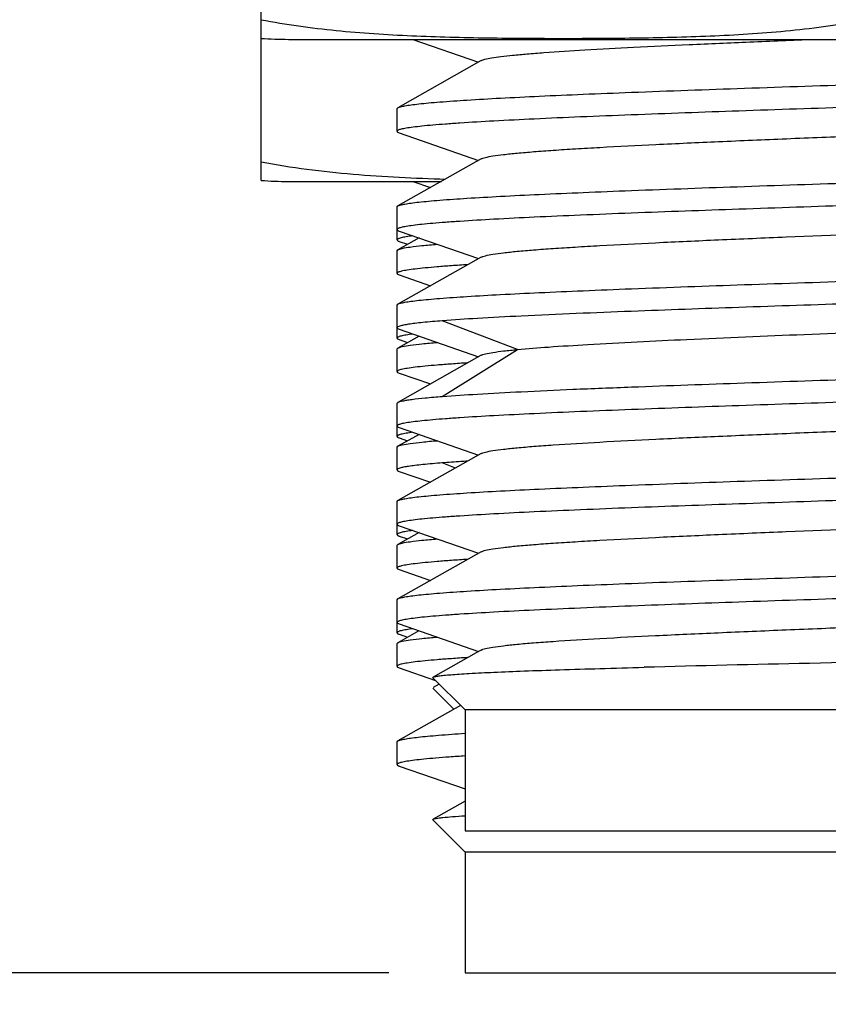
# Model space of a CAD drawing. Header units: millimetres. Extents: x 0 to 776, y 0 to 509.
# Tile 30 of 100: x 399.88 to 405.23, y 148.55 to 155.07. Entities that reach past the tile are written whole.
import ezdxf

# ---------------------------------------------------------------- set-up
doc = ezdxf.new("R2010")
doc.units = ezdxf.units.MM
doc.layers.add('DM', color=4, linetype='Continuous')
doc.layers.add('SLD-0', color=179, linetype='Continuous')
doc.styles.add('SLDTEXTSTYLE0', font='ROMANS', dxfattribs={"width": 0.84})
doc.styles.add('SLDTEXTSTYLE1', font='ROMANS', dxfattribs={"width": 0.97})
doc.dimstyles.new('SLDDIMSTYLE0', dxfattribs={"dimtxt": 3, "dimasz": 3.302, "dimexe": 0, "dimexo": 0.0625, "dimgap": 0.75, "dimtad": 1, "dimdec": 1, "dimrnd": 1e-09, "dimzin": 4, "dimdsep": 46, "dimtxsty": 'SLDTEXTSTYLE0', "dimblk1": 'NONE', "dimblk2": 'NONE', "dimsah": 1, "dimcen": 0.09, "dimadec": 0, "dimazin": 1, "dimtfac": 1, "dimtofl": 0, "dimtmove": 0, "dimatfit": 3, "dimldrblk": 'NONE', "dimfxl": 1, "dimfrac": 2, "dimtolj": 1, "dimtzin": 12, "dimarcsym": 0})
doc.dimstyles.new('SLDDIMSTYLE3', dxfattribs={"dimtxt": 3, "dimasz": 3.302, "dimexe": 0, "dimexo": 0.0625, "dimgap": 0.75, "dimtad": 1, "dimrnd": 1e-09, "dimzin": 4, "dimdsep": 46, "dimtxsty": 'SLDTEXTSTYLE0', "dimblk1": 'NONE', "dimblk2": 'NONE', "dimsah": 1, "dimcen": 0, "dimadec": 0, "dimazin": 1, "dimtfac": 1, "dimtmove": 0, "dimatfit": 3, "dimldrblk": 'NONE', "dimfxl": 1, "dimfrac": 2, "dimtolj": 1, "dimtzin": 12, "dimarcsym": 0})

# ---------------------------------------------------------------- blocks, each defined once
blk = doc.blocks.new('_D')
at = {"layer": 'DM', "color": 7}
for p, q in [((402.3225, 355.7299), (369.705, 355.7299)), ((370.205, 353.2299), (370.205, 151.2599)), ((402.3225, 148.7599), (369.705, 148.7599))]:
    blk.add_line(p, q, dxfattribs=at)
for points in [[(370.6217, 353.2299), (369.7884, 353.2299), (370.205, 355.7299)], [(369.7884, 151.2599), (370.6217, 151.2599), (370.205, 148.7599)]]:
    blk.add_solid(points, dxfattribs=at)
at = {"layer": 'DM', "color": 7, "insert": (365.8847, 246.6918), "char_height": 3, "attachment_point": 1, "rotation": 90, "style": 'SLDTEXTSTYLE1'}
blk.add_mtext('207.0', dxfattribs=at)
blk = doc.blocks.new('_None')
blk = doc.blocks.new('_D_21')
at = {"layer": 'DM', "color": 7}
for p, q in [((594.0804, 192.3729), (610.6229, 192.3729)), ((610.6229, 192.3729), (618.4414, 188.5652)), ((623.8357, 180.9381), (623.8357, 190.9381)), ((618.8357, 185.9381), (628.8357, 185.9381))]:
    blk.add_line(p, q, dxfattribs=at)
blk.add_solid([(618.2589, 188.1906), (618.6238, 188.9398), (620.689, 187.4706)], dxfattribs=at)
at = {"layer": 'DM', "color": 7, "char_height": 3, "attachment_point": 1, "style": 'SLDTEXTSTYLE1'}
for s, insert in [('%%c', (598.5265, 196.6933)), ('7.00', (602.6432, 196.6933)), ('4-', (592.8432, 196.6933))]:
    blk.add_mtext(s, dxfattribs=dict(at, insert=insert))

msp = doc.modelspace()

# ---------------------------------------------------------------- linework, layer by layer
at = {"layer": 'SLD-0', "color": 7, "linetype": 'Continuous'}
for p, q in [((401.478, 154.0042), (401.478, 156.2299)), ((401.6592, 154.938), (409.2968, 154.938)), ((402.4827, 154.938), (402.9173, 154.7871)), ((402.9347, 154.7969), (402.3834, 154.4853)), ((402.378, 154.4792), (402.3834, 154.4853)), ((402.378, 154.3293), (402.378, 154.4792)), ((402.3924, 154.3193), (402.9173, 154.1372)), ((402.9346, 154.1469), (402.3834, 153.8354)), ((401.6592, 153.9978), (402.6708, 153.9978)), ((402.4827, 153.9978), (402.5993, 153.9573)), ((402.378, 153.8292), (402.3834, 153.8353)), ((402.378, 153.6107), (402.378, 153.8292)), ((402.3923, 153.6693), (402.9173, 153.4872)), ((402.523, 153.624), (402.3834, 153.5451)), ((402.3923, 153.6008), (402.4478, 153.5815)), ((402.378, 153.539), (402.3834, 153.5451)), ((402.378, 153.3891), (402.378, 153.5389)), ((402.9345, 153.4969), (402.3833, 153.1853)), ((402.3924, 153.3791), (402.5993, 153.3074)), ((402.378, 153.1792), (402.3833, 153.1853)), ((402.378, 152.9607), (402.378, 153.1792)), ((403.1742, 152.8853), (402.6772, 153.0751)), ((402.3924, 153.0193), (402.9173, 152.8371)), ((402.523, 152.974), (402.3834, 152.8952)), ((402.3924, 152.9507), (402.4477, 152.9315)), ((402.378, 152.889), (402.3834, 152.8951)), ((402.378, 152.739), (402.378, 152.889)), ((402.6772, 152.575), (403.1742, 152.8853)), ((402.9347, 152.8469), (402.3834, 152.5353)), ((402.3923, 152.7291), (402.5993, 152.6573)), ((402.378, 152.3107), (402.378, 152.5292)), ((402.3924, 152.3693), (402.9173, 152.1872)), ((402.523, 152.324), (402.3833, 152.2451)), ((402.3924, 152.3007), (402.4477, 152.2815)), ((402.378, 152.239), (402.3833, 152.2451)), ((402.378, 152.0891), (402.378, 152.239)), ((402.9346, 152.1969), (402.3834, 151.8854)), ((402.7654, 152.1012), (402.6772, 152.1349)), ((402.3924, 152.0791), (402.5993, 152.0073)), ((402.378, 151.8792), (402.3834, 151.8854)), ((402.378, 151.6607), (402.378, 151.8792)), ((402.3923, 151.7193), (402.9173, 151.5372)), ((402.523, 151.674), (402.3834, 151.5951)), ((402.3923, 151.6508), (402.4478, 151.6315)), ((402.378, 151.4391), (402.378, 151.589)), ((402.9345, 151.5469), (402.3833, 151.2353)), ((402.3924, 151.4291), (402.5993, 151.3574)), ((402.378, 151.2292), (402.3833, 151.2353)), ((402.378, 151.0106), (402.378, 151.2292)), ((402.3922, 151.0693), (402.9173, 150.8871)), ((402.5229, 151.024), (402.3834, 150.9452)), ((402.3922, 151.0007), (402.4477, 150.9815)), ((402.378, 150.939), (402.3834, 150.9452)), ((402.378, 150.789), (402.378, 150.939)), ((402.9173, 150.8871), (402.6166, 150.7172)), ((402.9345, 150.8968), (402.9173, 150.8871)), ((402.3923, 150.7791), (402.632, 150.696)), ((402.6151, 150.713), (402.6166, 150.7172)), ((402.828, 150.5001), (402.6151, 150.713)), ((402.6568, 150.6712), (402.6167, 150.6486)), ((402.7545, 150.5049), (402.6151, 150.6444)), ((402.7983, 150.5297), (402.3833, 150.2951)), ((407.7729, 150.5001), (402.828, 150.5001)), ((402.828, 150.5001), (402.828, 149.7001)), ((402.378, 150.289), (402.3833, 150.2951)), ((402.378, 150.139), (402.378, 150.289)), ((402.3922, 150.1291), (402.828, 149.978)), ((402.828, 149.8964), (402.6166, 149.7769)), ((402.6151, 149.7728), (402.6166, 149.7769)), ((402.828, 149.5599), (402.6151, 149.7728)), ((402.828, 149.7001), (408.128, 149.7001)), ((407.7729, 149.5599), (402.828, 149.5599)), ((402.828, 149.5599), (402.828, 148.7599)), ((402.828, 148.7599), (408.128, 148.7599))]:
    msp.add_line(p, q, dxfattribs=at)
for centre in [(401.6592, 157.4645), (401.6592, 156.5243)]:
    msp.add_arc(centre, 2.5265, 265.88734, 270, dxfattribs=at)
for points, knots in [([(401.478, 155.068), (401.6424, 155.0363), (401.9745, 154.9907), (402.4754, 154.9583), (402.9767, 154.9463), (403.478, 154.9436), (403.9792, 154.9463), (404.4805, 154.9583), (404.9814, 154.9907), (405.3135, 155.0363), (405.478, 155.068)], [0, 0, 0, 0, 0.125209, 0.250184, 0.375098, 0.5, 0.624902, 0.749816, 0.87479, 1, 1, 1, 1]), ([(402.9347, 154.7969), (402.9423, 154.8013), (402.9653, 154.8076), (403.0084, 154.816), (403.0697, 154.8244), (403.1481, 154.833), (403.2436, 154.8417), (403.4024, 154.8541), (403.6372, 154.869), (403.9572, 154.8862), (404.3213, 154.9035), (404.7189, 154.9209), (404.994, 154.9322), (405.1352, 154.938)], [0, 0, 0, 0, 0.011937, 0.031932, 0.059957, 0.09582, 0.1393, 0.190159, 0.31244, 0.459012, 0.625799, 0.807857, 1, 1, 1, 1]), ([(403.928, 154.5875), (404.1772, 154.5971), (404.6938, 154.6155), (405.3454, 154.6372), (405.8803, 154.6551), (406.2757, 154.6685), (406.6575, 154.6819), (407.0191, 154.6953), (407.3544, 154.7087), (407.6575, 154.7221), (407.9234, 154.7353), (408.1195, 154.7469), (408.2543, 154.7563), (408.3379, 154.763), (408.4093, 154.7697), (408.4683, 154.7764), (408.5139, 154.7827), (408.548, 154.7896), (408.567, 154.7946), (408.578, 154.801), (408.578, 154.8042)], [0, 0, 0, 0, 0.160568, 0.332852, 0.419738, 0.505139, 0.587598, 0.665703, 0.738119, 0.803612, 0.861065, 0.909502, 0.930074, 0.948101, 0.963506, 0.976225, 0.986218, 0.993457, 0.997964, 1, 1, 1, 1]), ([(408.5639, 154.6444), (408.5558, 154.6416), (408.5355, 154.6368), (408.4989, 154.6306), (408.4506, 154.6243), (408.3634, 154.6151), (408.2266, 154.6041), (408.0309, 154.5915), (407.7955, 154.5789), (407.5239, 154.5662), (407.2205, 154.5534), (406.7663, 154.5358), (406.1576, 154.5145), (405.405, 154.4894), (404.657, 154.4644), (404.1651, 154.4468), (403.9279, 154.4377)], [0, 0, 0, 0, 0.00549, 0.013489, 0.023985, 0.036951, 0.070154, 0.11264, 0.163686, 0.22254, 0.288319, 0.359947, 0.516306, 0.681933, 0.846578, 1, 1, 1, 1]), ([(402.3834, 154.4853), (402.3888, 154.4883), (402.4043, 154.493), (402.4334, 154.4991), (402.474, 154.5052), (402.526, 154.5115), (402.5893, 154.5178), (402.6953, 154.5268), (402.8539, 154.5376), (403.0735, 154.5501), (403.3297, 154.5627), (403.6186, 154.5753), (403.8217, 154.5834), (403.928, 154.5875)], [0, 0, 0, 0, 0.01188, 0.031035, 0.057565, 0.091412, 0.132481, 0.180634, 0.297448, 0.440123, 0.60649, 0.794122, 1, 1, 1, 1]), ([(403.9279, 154.4377), (403.8155, 154.4333), (403.6014, 154.4248), (403.2983, 154.4114), (403.0324, 154.3981), (402.8363, 154.3866), (402.7014, 154.3772), (402.6178, 154.3705), (402.5465, 154.3638), (402.4875, 154.3571), (402.4418, 154.3508), (402.4077, 154.3439), (402.3887, 154.339), (402.3778, 154.3325), (402.3778, 154.3293)], [0, 0, 0, 0, 0.216664, 0.412561, 0.584371, 0.729326, 0.79088, 0.844756, 0.890793, 0.928842, 0.95877, 0.980472, 0.99395, 1, 1, 1, 1]), ([(402.9346, 154.1469), (402.9381, 154.1489), (402.9473, 154.1525), (402.9729, 154.1595), (403.0183, 154.1675), (403.0883, 154.1767), (403.1786, 154.186), (403.2885, 154.1954), (403.417, 154.2048), (403.563, 154.2142), (403.789, 154.2274), (404.1048, 154.2435), (404.5162, 154.2622), (404.9602, 154.2809), (405.4218, 154.2997), (405.8853, 154.3185), (406.3349, 154.3372), (406.7555, 154.3559), (407.1327, 154.3745), (407.4139, 154.3907), (407.6076, 154.404), (407.7266, 154.4134), (407.8265, 154.4227), (407.9064, 154.4319), (407.9657, 154.4411), (407.9982, 154.4481), (408.0106, 154.4524)], [0, 0, 0, 0, 0.002387, 0.005781, 0.015636, 0.029542, 0.047414, 0.069142, 0.094542, 0.123375, 0.1554, 0.227993, 0.309828, 0.398158, 0.489979, 0.582172, 0.671631, 0.755291, 0.830361, 0.89425, 0.921328, 0.944861, 0.964624, 0.980452, 0.992262, 1, 1, 1, 1]), ([(402.3778, 154.3293), (402.3778, 154.3273), (402.3831, 154.3225), (402.3885, 154.3206), (402.3923, 154.3193)], [0, 0, 0, 0, 0.341692, 1, 1, 1, 1]), ([(401.478, 154.1278), (401.679, 154.089), (402.0859, 154.0381), (402.4947, 154.0193), (402.699, 154.0135)], [0, 0, 0, 0, 0.500434, 1, 1, 1, 1]), ([(403.928, 153.9375), (404.1772, 153.9471), (404.6938, 153.9655), (405.3454, 153.9872), (405.8803, 154.0051), (406.2757, 154.0185), (406.6575, 154.0319), (407.0191, 154.0453), (407.3544, 154.0587), (407.6575, 154.0721), (407.9234, 154.0853), (408.1195, 154.0969), (408.2543, 154.1063), (408.3379, 154.113), (408.4093, 154.1197), (408.4683, 154.1264), (408.5139, 154.1327), (408.548, 154.1396), (408.567, 154.1446), (408.578, 154.151), (408.578, 154.1542)], [0, 0, 0, 0, 0.160568, 0.332852, 0.419738, 0.505139, 0.587598, 0.665703, 0.738119, 0.803612, 0.861065, 0.909502, 0.930074, 0.948101, 0.963506, 0.976225, 0.986218, 0.993457, 0.997964, 1, 1, 1, 1]), ([(408.5637, 153.9943), (408.5557, 153.9915), (408.5353, 153.9868), (408.4986, 153.9806), (408.4502, 153.9743), (408.3629, 153.9651), (408.2261, 153.9541), (408.0303, 153.9415), (407.7948, 153.9289), (407.5232, 153.9161), (407.2198, 153.9034), (406.7656, 153.8858), (406.157, 153.8644), (405.4046, 153.8394), (404.6568, 153.8144), (404.1651, 153.7968), (403.9279, 153.7877)], [0, 0, 0, 0, 0.005497, 0.013519, 0.024044, 0.037037, 0.070249, 0.112747, 0.163826, 0.222676, 0.288448, 0.360085, 0.516411, 0.682012, 0.846608, 1, 1, 1, 1]), ([(402.3834, 153.8353), (402.3888, 153.8383), (402.4043, 153.843), (402.4333, 153.8491), (402.474, 153.8552), (402.526, 153.8615), (402.5893, 153.8678), (402.6953, 153.8768), (402.8538, 153.8876), (403.0734, 153.9001), (403.3297, 153.9127), (403.6186, 153.9253), (403.8217, 153.9334), (403.928, 153.9375)], [0, 0, 0, 0, 0.011875, 0.031025, 0.057551, 0.091395, 0.132461, 0.180613, 0.297425, 0.440102, 0.606475, 0.794113, 1, 1, 1, 1]), ([(403.9279, 153.7877), (403.8155, 153.7833), (403.6014, 153.7748), (403.2983, 153.7615), (403.0324, 153.7482), (402.8363, 153.7366), (402.7014, 153.7272), (402.6178, 153.7205), (402.5465, 153.7138), (402.4875, 153.7071), (402.4418, 153.7008), (402.4077, 153.6939), (402.3887, 153.6889), (402.3777, 153.6825), (402.3777, 153.6793)], [0, 0, 0, 0, 0.216622, 0.412572, 0.584354, 0.729258, 0.790844, 0.844769, 0.890798, 0.928809, 0.958699, 0.980394, 0.993922, 1, 1, 1, 1]), ([(402.9345, 153.4969), (402.938, 153.4989), (402.9472, 153.5024), (402.9727, 153.5094), (403.018, 153.5175), (403.0878, 153.5267), (403.1781, 153.536), (403.2878, 153.5453), (403.4162, 153.5547), (403.5621, 153.5642), (403.788, 153.5774), (404.1038, 153.5934), (404.5151, 153.6121), (405.1153, 153.6375), (405.7286, 153.6619), (406.3339, 153.6872), (406.7546, 153.7059), (407.1319, 153.7245), (407.4132, 153.7406), (407.6071, 153.754), (407.7262, 153.7633), (407.8261, 153.7727), (407.9061, 153.7819), (407.9655, 153.7911), (407.9981, 153.798), (408.0105, 153.8024)], [0, 0, 0, 0, 0.002385, 0.00577, 0.015591, 0.029464, 0.047322, 0.069043, 0.094417, 0.123222, 0.155237, 0.227813, 0.309624, 0.397952, 0.581971, 0.671442, 0.755124, 0.830222, 0.894137, 0.921243, 0.944789, 0.964553, 0.980406, 0.992247, 1, 1, 1, 1]), ([(402.3777, 153.6793), (402.3778, 153.6773), (402.383, 153.6725), (402.3884, 153.6707), (402.3922, 153.6694)], [0, 0, 0, 0, 0.341618, 1, 1, 1, 1]), ([(402.4828, 153.6377), (402.4675, 153.6357), (402.4412, 153.632), (402.4112, 153.6262), (402.3937, 153.6213), (402.3853, 153.618), (402.3799, 153.615), (402.378, 153.612), (402.378, 153.6107)], [0, 0, 0, 0, 0.418911, 0.722477, 0.831164, 0.911748, 0.965966, 1, 1, 1, 1]), ([(402.378, 153.6107), (402.378, 153.6087), (402.3813, 153.6056), (402.3864, 153.603), (402.3901, 153.6015), (402.3923, 153.6008)], [0, 0, 0, 0, 0.340679, 0.625381, 1, 1, 1, 1]), ([(402.3834, 153.5451), (402.387, 153.5471), (402.3966, 153.5506), (402.4238, 153.5574), (402.4732, 153.5651), (402.5502, 153.574), (402.6096, 153.5793), (402.6431, 153.5821)], [0, 0, 0, 0, 0.046456, 0.11509, 0.320385, 0.615961, 1, 1, 1, 1]), ([(403.928, 153.2875), (404.1772, 153.2972), (404.6938, 153.3154), (405.478, 153.3417), (406.1409, 153.3638), (406.6575, 153.3819), (407.0191, 153.3953), (407.3544, 153.4087), (407.6575, 153.4221), (407.9234, 153.4353), (408.1195, 153.4469), (408.2543, 153.4563), (408.3379, 153.463), (408.4093, 153.4697), (408.4683, 153.4764), (408.5139, 153.4827), (408.548, 153.4896), (408.567, 153.4946), (408.578, 153.501), (408.578, 153.5042)], [0, 0, 0, 0, 0.160568, 0.332852, 0.505139, 0.587598, 0.665703, 0.738119, 0.803612, 0.861066, 0.909502, 0.930075, 0.948101, 0.963506, 0.976226, 0.986219, 0.993458, 0.997965, 1, 1, 1, 1]), ([(402.8443, 153.4466), (402.8086, 153.4444), (402.7415, 153.4399), (402.6477, 153.4328), (402.5676, 153.4257), (402.5015, 153.4187), (402.4496, 153.4118), (402.4123, 153.405), (402.3901, 153.399), (402.3801, 153.3938), (402.3778, 153.3905), (402.3778, 153.3891)], [0, 0, 0, 0, 0.22707, 0.426064, 0.596193, 0.736871, 0.847552, 0.927788, 0.977486, 0.991486, 1, 1, 1, 1]), ([(402.3778, 153.3891), (402.3778, 153.3871), (402.3831, 153.3823), (402.3885, 153.3804), (402.3923, 153.3791)], [0, 0, 0, 0, 0.341692, 1, 1, 1, 1]), ([(408.5636, 153.3443), (408.5556, 153.3415), (408.5352, 153.3367), (408.4985, 153.3305), (408.45, 153.3243), (408.3627, 153.3151), (408.2258, 153.3041), (408.03, 153.2915), (407.7944, 153.2788), (407.5228, 153.2661), (407.2194, 153.2533), (406.7653, 153.2358), (406.1568, 153.2144), (405.4045, 153.1894), (404.6567, 153.1644), (404.165, 153.1468), (403.9279, 153.1377)], [0, 0, 0, 0, 0.005488, 0.013507, 0.024045, 0.037057, 0.070292, 0.112772, 0.163871, 0.222735, 0.288488, 0.360131, 0.516446, 0.682039, 0.846611, 1, 1, 1, 1]), ([(402.3833, 153.1853), (402.3887, 153.1883), (402.4041, 153.193), (402.4331, 153.1991), (402.4737, 153.2052), (402.5257, 153.2114), (402.5889, 153.2177), (402.6949, 153.2267), (402.8534, 153.2376), (403.0731, 153.2501), (403.3294, 153.2627), (403.6184, 153.2753), (403.8216, 153.2834), (403.928, 153.2875)], [0, 0, 0, 0, 0.011823, 0.030927, 0.057413, 0.091225, 0.132267, 0.180402, 0.297205, 0.439901, 0.606319, 0.794025, 1, 1, 1, 1]), ([(403.9279, 153.1377), (403.6849, 153.1283), (403.3452, 153.1144), (402.9284, 153.0925), (402.7544, 153.0812), (402.6771, 153.0752)], [0, 0, 0, 0, 0.582314, 0.814396, 1, 1, 1, 1]), ([(403.1742, 152.8853), (403.2426, 152.8918), (403.3977, 152.9038), (403.7712, 152.9273), (404.3354, 152.9547), (405.0861, 152.9863), (405.7512, 153.0129), (406.2831, 153.035), (406.6575, 153.0515), (407.0013, 153.0679), (407.3056, 153.0842), (407.5624, 153.1004), (407.7436, 153.1145), (407.8599, 153.1264), (407.9243, 153.1345), (407.9729, 153.1425), (407.9999, 153.1487), (408.0104, 153.1523)], [0, 0, 0, 0, 0.042561, 0.096313, 0.231715, 0.392292, 0.561498, 0.643876, 0.721901, 0.793575, 0.856993, 0.910582, 0.952904, 0.969502, 0.982935, 0.993119, 1, 1, 1, 1]), ([(402.6773, 153.0751), (402.634, 153.0718), (402.5735, 153.0666), (402.4991, 153.0585), (402.4566, 153.0528), (402.4237, 153.0475), (402.3995, 153.0417), (402.3853, 153.0373), (402.378, 153.0318), (402.378, 153.0293)], [0, 0, 0, 0, 0.426224, 0.595908, 0.735794, 0.845632, 0.925406, 0.975634, 1, 1, 1, 1]), ([(402.378, 153.0293), (402.378, 153.0272), (402.3833, 153.0224), (402.3887, 153.0206), (402.3925, 153.0193)], [0, 0, 0, 0, 0.340415, 1, 1, 1, 1]), ([(402.483, 152.9877), (402.4677, 152.9857), (402.4413, 152.9819), (402.4112, 152.9762), (402.3937, 152.9713), (402.3854, 152.968), (402.3799, 152.965), (402.378, 152.9619), (402.378, 152.9607)], [0, 0, 0, 0, 0.419025, 0.722571, 0.831243, 0.911833, 0.966034, 1, 1, 1, 1]), ([(402.378, 152.9607), (402.378, 152.9586), (402.3833, 152.9538), (402.3887, 152.952), (402.3925, 152.9507)], [0, 0, 0, 0, 0.340519, 1, 1, 1, 1]), ([(402.3834, 152.8951), (402.387, 152.8971), (402.3965, 152.9006), (402.4238, 152.9074), (402.4732, 152.9151), (402.5502, 152.924), (402.6095, 152.9293), (402.6431, 152.9321)], [0, 0, 0, 0, 0.046438, 0.115059, 0.320342, 0.615929, 1, 1, 1, 1]), ([(402.9347, 152.8469), (402.9382, 152.8489), (402.9475, 152.8525), (402.9732, 152.8596), (403.019, 152.8676), (403.0896, 152.8769), (403.1438, 152.8824), (403.1742, 152.8853)], [0, 0, 0, 0, 0.050217, 0.121651, 0.329289, 0.622827, 1, 1, 1, 1]), ([(403.928, 152.6375), (404.1772, 152.6472), (404.6938, 152.6654), (405.3454, 152.6873), (405.8803, 152.7051), (406.2757, 152.7185), (406.6575, 152.7319), (407.0191, 152.7453), (407.3544, 152.7587), (407.6575, 152.7721), (407.9234, 152.7853), (408.1195, 152.7969), (408.2543, 152.8063), (408.3379, 152.813), (408.4093, 152.8197), (408.4683, 152.8264), (408.5139, 152.8327), (408.548, 152.8395), (408.567, 152.8446), (408.578, 152.851), (408.578, 152.8542)], [0, 0, 0, 0, 0.160568, 0.332852, 0.419739, 0.50514, 0.587598, 0.665703, 0.73812, 0.803613, 0.861066, 0.909502, 0.930075, 0.948101, 0.963506, 0.976226, 0.986219, 0.993458, 0.997965, 1, 1, 1, 1]), ([(402.8445, 152.7966), (402.8087, 152.7944), (402.7416, 152.7899), (402.6477, 152.7828), (402.5676, 152.7757), (402.5015, 152.7687), (402.4496, 152.7618), (402.4123, 152.755), (402.3902, 152.749), (402.38, 152.7438), (402.3777, 152.7405), (402.3777, 152.7391)], [0, 0, 0, 0, 0.227047, 0.426187, 0.596318, 0.736852, 0.847368, 0.927542, 0.977386, 0.991469, 1, 1, 1, 1]), ([(402.3777, 152.7391), (402.3778, 152.7371), (402.383, 152.7323), (402.3884, 152.7305), (402.3922, 152.7292)], [0, 0, 0, 0, 0.341618, 1, 1, 1, 1]), ([(408.5636, 152.6943), (408.5556, 152.6916), (408.5353, 152.6868), (408.4988, 152.6806), (408.4505, 152.6743), (408.3632, 152.6651), (408.2265, 152.6541), (408.0308, 152.6415), (407.7953, 152.6288), (407.5238, 152.6161), (407.2204, 152.6034), (406.7662, 152.5858), (406.1575, 152.5644), (405.405, 152.5394), (404.657, 152.5144), (404.1652, 152.4967), (403.928, 152.4876)], [0, 0, 0, 0, 0.005474, 0.013463, 0.023961, 0.03694, 0.070157, 0.11262, 0.163677, 0.222543, 0.288304, 0.359938, 0.516297, 0.681927, 0.846558, 1, 1, 1, 1]), ([(402.6773, 152.575), (402.7545, 152.581), (402.9285, 152.592), (403.2167, 152.6076), (403.5563, 152.6231), (403.7992, 152.6325), (403.928, 152.6375)], [0, 0, 0, 0, 0.185545, 0.417724, 0.691278, 1, 1, 1, 1]), ([(402.3834, 152.5354), (402.3873, 152.5376), (402.3979, 152.5413), (402.4175, 152.546), (402.4441, 152.5508), (402.4932, 152.558), (402.5717, 152.5663), (402.6391, 152.572), (402.6773, 152.575)], [0, 0, 0, 0, 0.044889, 0.112502, 0.203248, 0.317157, 0.613896, 1, 1, 1, 1]), ([(402.378, 152.5292), (402.378, 152.5298), (402.3787, 152.5326), (402.3814, 152.5343), (402.3834, 152.5354)], [0, 0, 0, 0, 0.185806, 1, 1, 1, 1]), ([(403.928, 152.4876), (403.8156, 152.4833), (403.6015, 152.4747), (403.2984, 152.4614), (403.0325, 152.4481), (402.8364, 152.4366), (402.7016, 152.4271), (402.618, 152.4204), (402.5466, 152.4138), (402.4877, 152.4071), (402.442, 152.4008), (402.4079, 152.3939), (402.3889, 152.3889), (402.378, 152.3825), (402.378, 152.3793)], [0, 0, 0, 0, 0.216589, 0.41255, 0.584393, 0.729287, 0.790828, 0.844751, 0.89083, 0.928879, 0.958774, 0.980427, 0.99391, 1, 1, 1, 1]), ([(402.9346, 152.1969), (402.9381, 152.1989), (402.9473, 152.2025), (402.9729, 152.2095), (403.0183, 152.2175), (403.0883, 152.2267), (403.1786, 152.236), (403.2885, 152.2454), (403.4711, 152.2587), (403.7401, 152.2749), (404.1048, 152.2935), (404.5162, 152.3122), (404.9602, 152.3309), (405.4217, 152.3497), (405.8852, 152.3685), (406.3349, 152.3872), (406.7555, 152.4059), (407.1326, 152.4245), (407.4138, 152.4406), (407.6076, 152.454), (407.7266, 152.4634), (407.8265, 152.4727), (407.9064, 152.4819), (407.9656, 152.4911), (407.9982, 152.4981), (408.0106, 152.5024)], [0, 0, 0, 0, 0.00239, 0.005785, 0.015633, 0.029535, 0.047408, 0.069144, 0.094534, 0.155391, 0.227984, 0.309816, 0.398151, 0.489967, 0.582165, 0.671622, 0.755286, 0.830355, 0.894247, 0.921321, 0.944859, 0.964631, 0.980452, 0.992256, 1, 1, 1, 1]), ([(402.378, 152.3793), (402.378, 152.3772), (402.3832, 152.3724), (402.3886, 152.3706), (402.3924, 152.3693)], [0, 0, 0, 0, 0.340934, 1, 1, 1, 1]), ([(402.4829, 152.3377), (402.4676, 152.3357), (402.4413, 152.3319), (402.4112, 152.3262), (402.3937, 152.3213), (402.3853, 152.318), (402.3799, 152.315), (402.378, 152.3119), (402.378, 152.3107)], [0, 0, 0, 0, 0.419001, 0.72263, 0.831323, 0.911888, 0.966056, 1, 1, 1, 1]), ([(402.378, 152.3107), (402.378, 152.3086), (402.3813, 152.3055), (402.3865, 152.3029), (402.3902, 152.3015), (402.3924, 152.3007)], [0, 0, 0, 0, 0.340056, 0.624956, 1, 1, 1, 1]), ([(402.3833, 152.2451), (402.3869, 152.2471), (402.3964, 152.2505), (402.4236, 152.2574), (402.473, 152.2651), (402.5501, 152.274), (402.6095, 152.2793), (402.6431, 152.2821)], [0, 0, 0, 0, 0.046252, 0.114731, 0.319898, 0.615596, 1, 1, 1, 1]), ([(402.8446, 152.1466), (402.8296, 152.1457), (402.7737, 152.1421), (402.7179, 152.1381), (402.6771, 152.135)], [0, 0, 0, 0, 0.2691, 1, 1, 1, 1]), ([(403.928, 151.9875), (404.1772, 151.9972), (404.6938, 152.0156), (405.3454, 152.0373), (405.8803, 152.0552), (406.2757, 152.0686), (406.6575, 152.082), (407.0191, 152.0954), (407.3544, 152.1088), (407.6575, 152.1221), (407.9234, 152.1354), (408.1195, 152.1469), (408.2543, 152.1564), (408.3379, 152.1631), (408.4093, 152.1697), (408.4683, 152.1764), (408.5139, 152.1827), (408.548, 152.1896), (408.567, 152.1947), (408.578, 152.2011), (408.578, 152.2042)], [0, 0, 0, 0, 0.160568, 0.332852, 0.419739, 0.50514, 0.587598, 0.665703, 0.738119, 0.803612, 0.861065, 0.909501, 0.930074, 0.948101, 0.963506, 0.976225, 0.986218, 0.993457, 0.997964, 1, 1, 1, 1]), ([(402.6773, 152.1349), (402.634, 152.1316), (402.5735, 152.1264), (402.4991, 152.1183), (402.4566, 152.1126), (402.4237, 152.1073), (402.3995, 152.1015), (402.3853, 152.0971), (402.378, 152.0916), (402.378, 152.0891)], [0, 0, 0, 0, 0.426224, 0.595908, 0.735794, 0.845632, 0.925406, 0.975634, 1, 1, 1, 1]), ([(402.378, 152.0891), (402.378, 152.087), (402.3833, 152.0822), (402.3887, 152.0804), (402.3925, 152.0791)], [0, 0, 0, 0, 0.340415, 1, 1, 1, 1]), ([(408.5635, 152.0443), (408.5555, 152.0415), (408.535, 152.0367), (408.4984, 152.0305), (408.45, 152.0243), (408.3627, 152.015), (408.2259, 152.004), (408.0301, 151.9915), (407.7946, 151.9788), (407.523, 151.9661), (407.2196, 151.9533), (406.7655, 151.9358), (406.157, 151.9144), (405.4046, 151.8894), (404.6568, 151.8644), (404.1651, 151.8467), (403.928, 151.8376)], [0, 0, 0, 0, 0.005493, 0.013501, 0.024017, 0.037011, 0.070255, 0.112737, 0.163808, 0.222681, 0.288443, 0.360072, 0.516409, 0.682004, 0.846596, 1, 1, 1, 1]), ([(402.3834, 151.8854), (402.3888, 151.8884), (402.4043, 151.8931), (402.4333, 151.8992), (402.474, 151.9053), (402.526, 151.9115), (402.5892, 151.9178), (402.6953, 151.9268), (402.8538, 151.9377), (403.0734, 151.9502), (403.3297, 151.9628), (403.6186, 151.9754), (403.8217, 151.9834), (403.928, 151.9875)], [0, 0, 0, 0, 0.011872, 0.03102, 0.057544, 0.091387, 0.132452, 0.180603, 0.297416, 0.440094, 0.606469, 0.794109, 1, 1, 1, 1]), ([(403.928, 151.8376), (403.8156, 151.8333), (403.6015, 151.8247), (403.2984, 151.8114), (403.0325, 151.7981), (402.8364, 151.7866), (402.7016, 151.7771), (402.618, 151.7704), (402.5466, 151.7638), (402.4877, 151.7571), (402.442, 151.7508), (402.4079, 151.7439), (402.3889, 151.7389), (402.378, 151.7325), (402.378, 151.7293)], [0, 0, 0, 0, 0.21659, 0.41255, 0.584393, 0.729287, 0.790828, 0.844751, 0.89083, 0.928879, 0.958774, 0.980427, 0.99391, 1, 1, 1, 1]), ([(402.9345, 151.5469), (402.938, 151.5489), (402.9472, 151.5524), (402.9727, 151.5594), (403.018, 151.5674), (403.0878, 151.5766), (403.178, 151.586), (403.2878, 151.5954), (403.4162, 151.6047), (403.5621, 151.6141), (403.788, 151.6274), (404.1037, 151.6434), (404.515, 151.6621), (405.1152, 151.6875), (405.7285, 151.7119), (406.3338, 151.7372), (406.7545, 151.7559), (407.1318, 151.7745), (407.4131, 151.7906), (407.607, 151.804), (407.7261, 151.8133), (407.826, 151.8227), (407.906, 151.8319), (407.9654, 151.8411), (407.9981, 151.848), (408.0105, 151.8523)], [0, 0, 0, 0, 0.0023879, 0.0057726, 0.0155802, 0.0294464, 0.0473165, 0.0690435, 0.0944014, 0.1231996, 0.155225, 0.2277946, 0.3096062, 0.3979315, 0.5819512, 0.6714236, 0.7551066, 0.8302088, 0.8941229, 0.9212237, 0.9447816, 0.9645538, 0.9804012, 0.9922402, 0.9999989, 0.9999989, 0.9999989, 0.9999989]), ([(402.378, 151.7293), (402.378, 151.7272), (402.3832, 151.7224), (402.3885, 151.7206), (402.3923, 151.7193)], [0, 0, 0, 0, 0.341299, 1, 1, 1, 1]), ([(402.4829, 151.6876), (402.4676, 151.6857), (402.4413, 151.6819), (402.4112, 151.6761), (402.3937, 151.6713), (402.3853, 151.668), (402.3799, 151.6649), (402.378, 151.6619), (402.378, 151.6607)], [0, 0, 0, 0, 0.418997, 0.722617, 0.831309, 0.911876, 0.96605, 1, 1, 1, 1]), ([(402.378, 151.6607), (402.378, 151.6586), (402.3813, 151.6556), (402.3864, 151.6529), (402.3901, 151.6515), (402.3923, 151.6507)], [0, 0, 0, 0, 0.340418, 0.625205, 1, 1, 1, 1]), ([(402.3834, 151.5952), (402.387, 151.5972), (402.3965, 151.6006), (402.4237, 151.6075), (402.4731, 151.6152), (402.55, 151.624), (402.6093, 151.6293), (402.6428, 151.632)], [0, 0, 0, 0, 0.046449, 0.115105, 0.320351, 0.616044, 1, 1, 1, 1]), ([(402.378, 151.589), (402.378, 151.5896), (402.3787, 151.5924), (402.3814, 151.5941), (402.3834, 151.5952)], [0, 0, 0, 0, 0.185806, 1, 1, 1, 1]), ([(402.8445, 151.4966), (402.8088, 151.4943), (402.7417, 151.4899), (402.6479, 151.4828), (402.5677, 151.4757), (402.5016, 151.4687), (402.4497, 151.4617), (402.4125, 151.455), (402.3904, 151.4489), (402.3803, 151.4437), (402.378, 151.4404), (402.378, 151.4391)], [0, 0, 0, 0, 0.226952, 0.426026, 0.596325, 0.737034, 0.847612, 0.927675, 0.977361, 0.991438, 1, 1, 1, 1]), ([(403.928, 151.3375), (404.1772, 151.3472), (404.6938, 151.3656), (405.3454, 151.3873), (405.8803, 151.4052), (406.2757, 151.4186), (406.6575, 151.432), (407.0191, 151.4454), (407.3544, 151.4588), (407.6575, 151.4721), (407.9234, 151.4854), (408.1195, 151.4969), (408.2543, 151.5064), (408.3379, 151.5131), (408.4093, 151.5197), (408.4683, 151.5264), (408.5139, 151.5327), (408.548, 151.5396), (408.567, 151.5447), (408.578, 151.5511), (408.578, 151.5542)], [0, 0, 0, 0, 0.160568, 0.332852, 0.419739, 0.505139, 0.587598, 0.665703, 0.738119, 0.803612, 0.861065, 0.909501, 0.930074, 0.9481, 0.963505, 0.976225, 0.986218, 0.993457, 0.997964, 1, 1, 1, 1]), ([(402.378, 151.4391), (402.378, 151.437), (402.3832, 151.4322), (402.3886, 151.4304), (402.3924, 151.4291)], [0, 0, 0, 0, 0.340934, 1, 1, 1, 1]), ([(408.5634, 151.3943), (408.5554, 151.3915), (408.535, 151.3867), (408.4983, 151.3805), (408.4499, 151.3742), (408.3625, 151.365), (408.2256, 151.354), (408.0298, 151.3414), (407.7943, 151.3288), (407.5227, 151.3161), (407.2193, 151.3033), (406.7652, 151.2858), (406.1567, 151.2644), (405.4045, 151.2393), (404.6567, 151.2145), (404.1651, 151.1967), (403.9279, 151.1876)], [0, 0, 0, 0, 0.005501, 0.013515, 0.024038, 0.037038, 0.070291, 0.112782, 0.163858, 0.222733, 0.288496, 0.360123, 0.516452, 0.682034, 0.84661, 1, 1, 1, 1]), ([(402.3833, 151.2353), (402.3886, 151.2383), (402.4041, 151.243), (402.4331, 151.2491), (402.4737, 151.2552), (402.5256, 151.2615), (402.5888, 151.2678), (402.6949, 151.2768), (402.8534, 151.2877), (403.0731, 151.3002), (403.3294, 151.3128), (403.6184, 151.3254), (403.8216, 151.3334), (403.928, 151.3375)], [0, 0, 0, 0, 0.011819, 0.030919, 0.057402, 0.091212, 0.132252, 0.180386, 0.297188, 0.439886, 0.606307, 0.794018, 1, 1, 1, 1]), ([(403.9279, 151.1876), (403.8156, 151.1833), (403.6015, 151.1747), (403.2984, 151.1614), (403.0325, 151.1481), (402.8364, 151.1366), (402.7016, 151.1271), (402.6179, 151.1204), (402.5466, 151.1138), (402.4876, 151.1071), (402.442, 151.1008), (402.4079, 151.0939), (402.3889, 151.0889), (402.378, 151.0825), (402.378, 151.0793)], [0, 0, 0, 0, 0.216588, 0.412552, 0.584395, 0.72929, 0.790833, 0.844755, 0.890837, 0.928884, 0.958775, 0.980429, 0.99391, 1, 1, 1, 1]), ([(402.9345, 150.8968), (402.938, 150.8988), (402.9472, 150.9024), (402.9726, 150.9094), (403.0179, 150.9174), (403.0877, 150.9266), (403.1779, 150.9359), (403.2876, 150.9453), (403.4701, 150.9587), (403.7388, 150.9748), (404.1033, 150.9934), (404.5145, 151.0121), (404.9584, 151.0309), (405.4199, 151.0495), (405.8834, 151.0685), (406.3331, 151.0871), (406.7538, 151.1059), (407.1312, 151.1244), (407.4126, 151.1406), (407.6065, 151.1539), (407.7257, 151.1633), (407.8257, 151.1727), (407.9058, 151.1819), (407.9653, 151.191), (407.9979, 151.198), (408.0104, 151.2023)], [0, 0, 0, 0, 0.002384, 0.00576, 0.015547, 0.029411, 0.047288, 0.068996, 0.094343, 0.155159, 0.227707, 0.309512, 0.397823, 0.489632, 0.581832, 0.671308, 0.754998, 0.830111, 0.89405, 0.921169, 0.944721, 0.964501, 0.98038, 0.992243, 1, 1, 1, 1]), ([(402.378, 151.0793), (402.378, 151.0773), (402.3832, 151.0725), (402.3885, 151.0707), (402.3922, 151.0694)], [0, 0, 0, 0, 0.341372, 1, 1, 1, 1]), ([(402.4827, 151.0376), (402.4674, 151.0357), (402.4412, 151.0319), (402.4111, 151.0262), (402.3937, 151.0213), (402.3853, 151.018), (402.3799, 151.015), (402.378, 151.0119), (402.378, 151.0107)], [0, 0, 0, 0, 0.418853, 0.722365, 0.831036, 0.911638, 0.965903, 1, 1, 1, 1]), ([(402.378, 151.0107), (402.378, 151.0086), (402.3813, 151.0056), (402.3864, 151.003), (402.3901, 151.0015), (402.3922, 151.0008)], [0, 0, 0, 0, 0.341024, 0.625619, 1, 1, 1, 1]), ([(402.3834, 150.9452), (402.387, 150.9472), (402.3965, 150.9506), (402.4237, 150.9575), (402.4731, 150.9652), (402.5501, 150.9741), (402.6094, 150.9794), (402.6429, 150.9821)], [0, 0, 0, 0, 0.046437, 0.115057, 0.320339, 0.615926, 1, 1, 1, 1]), ([(402.8446, 150.8466), (402.8088, 150.8443), (402.7417, 150.8399), (402.6479, 150.8328), (402.5677, 150.8257), (402.5016, 150.8187), (402.4497, 150.8117), (402.4125, 150.805), (402.3904, 150.7989), (402.3803, 150.7937), (402.378, 150.7904), (402.378, 150.7891)], [0, 0, 0, 0, 0.226951, 0.426025, 0.596324, 0.737035, 0.847613, 0.927676, 0.977362, 0.991439, 1, 1, 1, 1]), ([(408.1073, 150.8861), (407.8458, 150.8752), (407.2334, 150.8573), (406.2333, 150.8334), (405.1296, 150.8093), (404.3769, 150.7919), (404.0119, 150.7822)], [0, 0, 0, 0, 0.191607, 0.448619, 0.732612, 1, 1, 1, 1]), ([(402.378, 150.7891), (402.378, 150.787), (402.3832, 150.7822), (402.3885, 150.7804), (402.3923, 150.7791)], [0, 0, 0, 0, 0.341299, 1, 1, 1, 1]), ([(402.6167, 150.7172), (402.6205, 150.7194), (402.633, 150.7221), (402.6566, 150.7261), (402.6914, 150.73), (402.7367, 150.734), (402.7926, 150.738), (402.8876, 150.7437), (403.0307, 150.7507), (403.2299, 150.7587), (403.4636, 150.7666), (403.7281, 150.7745), (403.9143, 150.7796), (404.0119, 150.7822)], [0, 0, 0, 0, 0.009579, 0.026825, 0.051797, 0.084419, 0.124586, 0.172151, 0.28864, 0.432039, 0.600172, 0.79052, 1, 1, 1, 1]), ([(402.3833, 150.2951), (402.3885, 150.2981), (402.4036, 150.3027), (402.4318, 150.3087), (402.4713, 150.3147), (402.5217, 150.3209), (402.5831, 150.327), (402.686, 150.3359), (402.7684, 150.3416), (402.8269, 150.3454)], [0, 0, 0, 0, 0.04007, 0.104524, 0.193721, 0.307483, 0.445496, 0.607326, 1, 1, 1, 1]), ([(402.8268, 150.1955), (402.7924, 150.1932), (402.7278, 150.1889), (402.6375, 150.1819), (402.5604, 150.175), (402.4968, 150.1681), (402.4469, 150.1613), (402.4111, 150.1547), (402.3899, 150.1488), (402.3802, 150.1436), (402.378, 150.1404), (402.378, 150.1391)], [0, 0, 0, 0, 0.227041, 0.426112, 0.596351, 0.73697, 0.847459, 0.927475, 0.977179, 0.991316, 1, 1, 1, 1]), ([(402.378, 150.1391), (402.378, 150.137), (402.3832, 150.1323), (402.3885, 150.1305), (402.3922, 150.1292)], [0, 0, 0, 0, 0.341372, 1, 1, 1, 1]), ([(402.6167, 149.7769), (402.619, 149.7783), (402.6261, 149.7804), (402.6393, 149.7831), (402.6579, 149.7859), (402.6932, 149.79), (402.7504, 149.7949), (402.7997, 149.7982), (402.8278, 149.7999)], [0, 0, 0, 0, 0.038885, 0.102207, 0.190389, 0.303433, 0.603335, 1, 1, 1, 1])]:
    msp.add_open_spline(points, degree=3, knots=knots, dxfattribs=at)

# ---------------------------------------------------------------- dimensions: what is measured, and where the dimension line sits
at = {"layer": 'DM', "color": 7}
dim = msp.add_linear_dim(base=(367.705, 355.7299), p1=(402.8225, 148.7599), p2=(402.8225, 355.7299), angle=90, dimstyle='SLDDIMSTYLE0', dxfattribs=at)
dim.commit()
dim.dimension.update_dxf_attribs({"geometry": '_D', "text_midpoint": (367.705, 252.2449), "dimtype": 160})
dim = msp.add_diameter_dim_2p(p1=(6.7084, 1.9995), p2=(0, 0), text='4-<>', dimstyle='SLDDIMSTYLE3', dxfattribs=at)
dim.commit()
dim.dimension.update_dxf_attribs({"geometry": '_D_21', "text_midpoint": (610.6229, 192.3729), "dimtype": 163})

doc.saveas('drawing.dxf')
